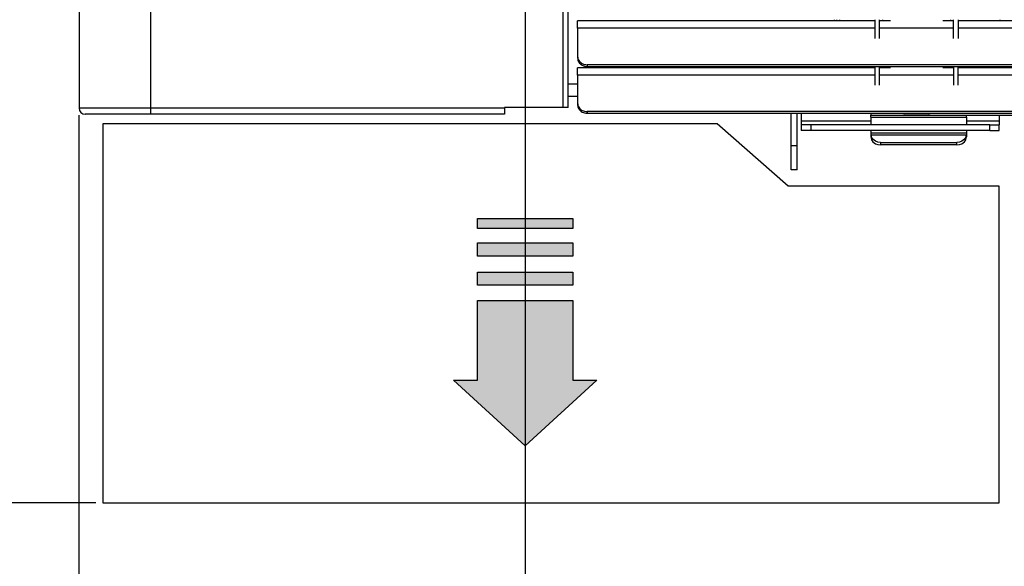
# Model space of a CAD drawing. Header units: inches. Extents: x -626 to 4489, y 2807 to 4201.
# Tile 5 of 52: x -310 to -104, y 3303 to 3417. Entities that reach past the tile are written whole.
import ezdxf

# ---------------------------------------------------------------- set-up
doc = ezdxf.new("R2010")
doc.units = ezdxf.units.IN
doc.layers.add('1', color=7, linetype='Continuous')
doc.styles.add('CONVERTER_11', font='txt.shx', dxfattribs={"width": 0.9})
doc.dimstyles.new('ME10_DIM_62', dxfattribs={"dimtxt": 12, "dimasz": 12, "dimexe": 2, "dimexo": 1.5, "dimgap": 2, "dimtad": 1, "dimdsep": 46, "dimtxsty": 'CONVERTER_11', "dimsah": 1, "dimcen": 0.09, "dimclrd": 2, "dimclre": 2, "dimclrt": 2, "dimadec": 0, "dimazin": 0, "dimtfac": 1, "dimtdec": 4, "dimtofl": 0, "dimtmove": 0, "dimatfit": 0, "dimfxl": 1, "dimtolj": 1, "dimtzin": 0, "dimarcsym": 0})
doc.dimstyles.new('ME10_DIM_63', dxfattribs={"dimtxt": 12, "dimasz": 12, "dimexe": 2, "dimexo": 1.5, "dimgap": 2, "dimtad": 1, "dimdsep": 46, "dimtxsty": 'CONVERTER_11', "dimsah": 1, "dimcen": 0.09, "dimclrd": 2, "dimclre": 2, "dimclrt": 2, "dimadec": 0, "dimazin": 0, "dimtfac": 1, "dimtdec": 4, "dimtofl": 0, "dimtmove": 0, "dimatfit": 0, "dimfxl": 1, "dimtolj": 1, "dimtzin": 0, "dimarcsym": 0})
doc.dimstyles.new('ME10_DIM_65', dxfattribs={"dimtxt": 12, "dimasz": 12, "dimexe": 2, "dimexo": 1.5, "dimgap": 2, "dimtad": 1, "dimdsep": 46, "dimtxsty": 'CONVERTER_11', "dimsah": 1, "dimcen": 0.09, "dimclrd": 2, "dimclre": 2, "dimclrt": 2, "dimadec": 0, "dimazin": 0, "dimtfac": 1, "dimtdec": 4, "dimtofl": 0, "dimtmove": 0, "dimatfit": 0, "dimfxl": 1, "dimtolj": 1, "dimtzin": 0, "dimarcsym": 0})
doc.dimstyles.new('ME10_DIM_66', dxfattribs={"dimtxt": 12, "dimasz": 12, "dimexe": 2, "dimexo": 1.5, "dimgap": 2, "dimtad": 1, "dimdsep": 46, "dimtxsty": 'CONVERTER_11', "dimsah": 1, "dimcen": 0.09, "dimclrd": 2, "dimclre": 2, "dimclrt": 2, "dimadec": 0, "dimazin": 0, "dimtfac": 1, "dimtdec": 4, "dimtofl": 0, "dimtmove": 0, "dimatfit": 0, "dimfxl": 1, "dimtolj": 1, "dimtzin": 0, "dimarcsym": 0})
doc.dimstyles.new('ME10_DIM_67', dxfattribs={"dimtxt": 12, "dimasz": 12, "dimexe": 2, "dimexo": 1.5, "dimgap": 2, "dimtad": 1, "dimdsep": 46, "dimtxsty": 'CONVERTER_11', "dimsah": 1, "dimcen": 0.09, "dimclrd": 2, "dimclre": 2, "dimclrt": 2, "dimadec": 0, "dimazin": 0, "dimtfac": 1, "dimtdec": 4, "dimtofl": 0, "dimtmove": 0, "dimatfit": 0, "dimfxl": 1, "dimtolj": 1, "dimtzin": 0, "dimarcsym": 0})
doc.dimstyles.new('ME10_DIM_68', dxfattribs={"dimtxt": 12, "dimasz": 12, "dimexe": 2, "dimexo": 1.5, "dimgap": 2, "dimtad": 1, "dimdsep": 46, "dimtxsty": 'CONVERTER_11', "dimsah": 1, "dimcen": 0.09, "dimclrd": 2, "dimclre": 2, "dimclrt": 2, "dimadec": 0, "dimazin": 0, "dimtfac": 1, "dimtdec": 4, "dimtofl": 0, "dimtmove": 0, "dimatfit": 0, "dimfxl": 1, "dimtolj": 1, "dimtzin": 0, "dimarcsym": 0})

# ---------------------------------------------------------------- blocks, each defined once
blk = doc.blocks.new('*D129')
at = {"layer": '1', "color": 3, "lineweight": -2, "transparency": 16777216}
for p, q in [((-204.4, 3492.73), (-204.4, 3239.29)), ((-297.93, 3397.17), (-297.93, 3239.29)), ((-285.93, 3241.29), (-270.26, 3241.29)), ((-216.4, 3241.29), (-232.06, 3241.29))]:
    blk.add_line(p, q, dxfattribs=at)
at = {"layer": '1', "color": 3, "transparency": 16777216}
for points in [[(-285.93, 3243.29), (-285.93, 3239.29), (-297.93, 3241.29)], [(-216.4, 3243.29), (-216.4, 3239.29), (-204.4, 3241.29)]]:
    blk.add_solid(points, dxfattribs=at)
at = {"layer": 'Defpoints', "color": 0, "transparency": 16777216}
for p in [(-204.4, 3494.23), (-297.93, 3398.67), (-204.4, 3241.29)]:
    blk.add_point(p, dxfattribs=at)
at = {"layer": '1', "color": 3, "transparency": 16777216, "insert": (-251.16, 3241.29), "char_height": 12, "attachment_point": 5, "rotation": 0.0001, "style": 'CONVERTER_11'}
blk.add_mtext('\\A1;93,5', dxfattribs=at)
blk = doc.blocks.new('*D130')
at = {"layer": '1', "color": 3, "lineweight": -2, "transparency": 16777216}
for p, q in [((-211.29, 3499.46), (-376.34, 3499.46)), ((-374.34, 3487.46), (-374.34, 3430.42)), ((-374.34, 3327.97), (-374.34, 3385.02)), ((-294.43, 3315.97), (-376.34, 3315.97))]:
    blk.add_line(p, q, dxfattribs=at)
at = {"layer": '1', "color": 3, "transparency": 16777216}
for points in [[(-376.34, 3487.46), (-372.34, 3487.46), (-374.34, 3499.46)], [(-376.34, 3327.97), (-372.34, 3327.97), (-374.34, 3315.97)]]:
    blk.add_solid(points, dxfattribs=at)
at = {"layer": 'Defpoints', "color": 0, "transparency": 16777216}
for p in [(-374.34, 3499.46), (-209.79, 3499.46), (-292.93, 3315.97)]:
    blk.add_point(p, dxfattribs=at)
at = {"layer": '1', "color": 3, "transparency": 16777216, "insert": (-374.34, 3407.72), "char_height": 12, "attachment_point": 5, "rotation": 90, "style": 'CONVERTER_11'}
blk.add_mtext('\\A1;182,5', dxfattribs=at)
blk = doc.blocks.new('*D132')
at = {"layer": '1', "color": 3, "lineweight": -2, "transparency": 16777216}
for p, q in [((-423.39, 3958.25), (-620.51, 3958.25)), ((-618.51, 3946.25), (-618.51, 3653.51)), ((-618.51, 3327.97), (-618.51, 3620.71)), ((-294.43, 3315.97), (-620.51, 3315.97))]:
    blk.add_line(p, q, dxfattribs=at)
at = {"layer": '1', "color": 3, "transparency": 16777216}
for points in [[(-620.51, 3946.25), (-616.51, 3946.25), (-618.51, 3958.25)], [(-620.51, 3327.97), (-616.51, 3327.97), (-618.51, 3315.97)]]:
    blk.add_solid(points, dxfattribs=at)
at = {"layer": 'Defpoints', "color": 0, "transparency": 16777216}
for p in [(-618.51, 3958.25), (-421.89, 3958.25), (-292.93, 3315.97)]:
    blk.add_point(p, dxfattribs=at)
at = {"layer": '1', "color": 3, "transparency": 16777216, "insert": (-618.51, 3637.11), "char_height": 12, "attachment_point": 5, "rotation": 90, "style": 'CONVERTER_11'}
blk.add_mtext('\\A1;642', dxfattribs=at)
blk = doc.blocks.new('*D133')
at = {"layer": '1', "color": 3, "lineweight": -2, "transparency": 16777216}
for p, q in [((-423.28, 3914.9), (-560.46, 3914.9)), ((-558.46, 3902.9), (-558.46, 3631.83)), ((-558.46, 3327.97), (-558.46, 3599.03)), ((-294.43, 3315.97), (-560.46, 3315.97))]:
    blk.add_line(p, q, dxfattribs=at)
at = {"layer": '1', "color": 3, "transparency": 16777216}
for points in [[(-560.46, 3902.9), (-556.46, 3902.9), (-558.46, 3914.9)], [(-560.46, 3327.97), (-556.46, 3327.97), (-558.46, 3315.97)]]:
    blk.add_solid(points, dxfattribs=at)
at = {"layer": 'Defpoints', "color": 0, "transparency": 16777216}
for p in [(-558.46, 3914.9), (-421.78, 3914.9), (-292.93, 3315.97)]:
    blk.add_point(p, dxfattribs=at)
at = {"layer": '1', "color": 3, "transparency": 16777216, "insert": (-558.46, 3615.43), "char_height": 12, "attachment_point": 5, "rotation": 90, "style": 'CONVERTER_11'}
blk.add_mtext('\\A1;599', dxfattribs=at)
blk = doc.blocks.new('*D134')
at = {"layer": '1', "color": 3, "lineweight": -2, "transparency": 16777216}
for p, q in [((-423.03, 3868.55), (-505.7, 3868.55)), ((-503.7, 3856.55), (-503.7, 3608.66)), ((-503.7, 3327.97), (-503.7, 3575.86)), ((-294.43, 3315.97), (-505.7, 3315.97))]:
    blk.add_line(p, q, dxfattribs=at)
at = {"layer": '1', "color": 3, "transparency": 16777216}
for points in [[(-505.7, 3856.55), (-501.7, 3856.55), (-503.7, 3868.55)], [(-505.7, 3327.97), (-501.7, 3327.97), (-503.7, 3315.97)]]:
    blk.add_solid(points, dxfattribs=at)
at = {"layer": 'Defpoints', "color": 0, "transparency": 16777216}
for p in [(-421.53, 3868.55), (-503.7, 3315.97), (-292.93, 3315.97)]:
    blk.add_point(p, dxfattribs=at)
at = {"layer": '1', "color": 3, "transparency": 16777216, "insert": (-503.7, 3592.26), "char_height": 12, "attachment_point": 5, "rotation": 90, "style": 'CONVERTER_11'}
blk.add_mtext('\\A1;552', dxfattribs=at)
blk = doc.blocks.new('*D135')
at = {"layer": '1', "color": 3, "lineweight": -2, "transparency": 16777216}
for p, q in [((-423.07, 3627.76), (-445.03, 3627.76)), ((-443.03, 3615.76), (-443.03, 3486.47)), ((-443.03, 3327.97), (-443.03, 3457.27)), ((-294.43, 3315.97), (-445.03, 3315.97))]:
    blk.add_line(p, q, dxfattribs=at)
at = {"layer": '1', "color": 3, "transparency": 16777216}
for points in [[(-445.03, 3615.76), (-441.03, 3615.76), (-443.03, 3627.76)], [(-445.03, 3327.97), (-441.03, 3327.97), (-443.03, 3315.97)]]:
    blk.add_solid(points, dxfattribs=at)
at = {"layer": 'Defpoints', "color": 0, "transparency": 16777216}
for p in [(-421.57, 3627.76), (-443.03, 3315.97), (-292.93, 3315.97)]:
    blk.add_point(p, dxfattribs=at)
at = {"layer": '1', "color": 3, "transparency": 16777216, "insert": (-443.03, 3471.87), "char_height": 12, "attachment_point": 5, "rotation": 90, "style": 'CONVERTER_11'}
blk.add_mtext('\\A1;312', dxfattribs=at)

msp = doc.modelspace()

# ---------------------------------------------------------------- hatches: boundary and pattern name
at = {"layer": '1', "linetype": 'Continuous'}
for points in [[(-194.396, 3375.522), (-194.396, 3373.439), (-214.396, 3373.439), (-214.396, 3375.522)], [(-194.396, 3370.462), (-194.396, 3367.664), (-214.396, 3367.664), (-214.396, 3370.462)], [(-194.396, 3364.327), (-194.396, 3361.559), (-214.396, 3361.559), (-214.396, 3364.327)], [(-194.396, 3358.37), (-194.396, 3341.628), (-189.396, 3341.628), (-204.396, 3327.875), (-219.396, 3341.628), (-214.396, 3341.628), (-214.396, 3358.37)]]:
    msp.add_hatch(color=2, dxfattribs=at).paths.add_polyline_path(points)

# ---------------------------------------------------------------- linework, layer by layer
at = {"color": 7, "linetype": 'Continuous'}
for p, q in [((-297.927, 3460.02), (-297.927, 3398.672)), ((-195.427, 3398.772), (-195.427, 3431.96)), ((-193.427, 3415.398), (-193.427, 3416.947)), ((-131.127, 3416.947), (-193.427, 3416.947)), ((-138.427, 3416.947), (-138.427, 3417.202)), ((-131.127, 3417.202), (-131.127, 3413.289)), ((-130.127, 3413.289), (-130.127, 3417.202)), ((-127.827, 3416.947), (-130.127, 3416.947)), ((-129.527, 3417.202), (-129.527, 3416.947)), ((-114.627, 3416.947), (-116.827, 3416.947)), ((-115.227, 3417.202), (-115.227, 3416.947)), ((-114.627, 3413.289), (-114.627, 3417.202)), ((-113.627, 3417.202), (-113.627, 3413.289)), ((54.323, 3416.947), (-113.627, 3416.947)), ((-193.427, 3415.398), (-193.427, 3409.549)), ((-193.427, 3409.549), (-193.427, 3409.191)), ((690.573, 3407.759), (-191.427, 3407.759)), ((-193.427, 3405.598), (-193.427, 3407.147)), ((-131.127, 3407.147), (-193.427, 3407.147)), ((-193.427, 3405.598), (-193.427, 3399.749)), ((-191.427, 3407.402), (690.573, 3407.402)), ((-140.277, 3407.147), (-140.277, 3407.172)), ((-140.277, 3407.172), (-139.597, 3407.172)), ((-139.097, 3407.172), (-139.597, 3407.172)), ((-139.097, 3407.172), (-137.311, 3407.172)), ((-137.311, 3407.172), (-136.061, 3407.172)), ((-136.577, 3407.402), (-135.427, 3407.172)), ((-135.427, 3407.172), (-136.061, 3407.172)), ((-135.427, 3407.172), (-131.927, 3407.172)), ((-131.927, 3407.402), (-131.927, 3407.147)), ((-131.127, 3407.402), (-131.127, 3403.489)), ((-130.127, 3403.489), (-130.127, 3407.402)), ((-127.827, 3407.147), (-130.127, 3407.147)), ((-129.527, 3407.402), (-129.527, 3407.147)), ((-114.627, 3407.147), (-116.827, 3407.147)), ((-115.227, 3407.402), (-115.227, 3407.147)), ((-115.227, 3407.147), (-115.227, 3407.402)), ((-115.227, 3407.172), (-114.627, 3407.172)), ((-114.627, 3407.402), (-114.627, 3403.489)), ((-113.627, 3403.489), (-113.627, 3407.402)), ((-113.627, 3407.172), (-104.927, 3407.172)), ((54.323, 3407.147), (-113.627, 3407.147)), ((-105.227, 3407.147), (-105.227, 3407.172)), ((-104.927, 3407.172), (-102.927, 3407.172)), ((-104.127, 3407.172), (-104.127, 3407.147)), ((-195.427, 3401.172), (-193.427, 3401.172)), ((-195.427, 3401.172), (-193.427, 3401.172)), ((-193.427, 3399.749), (-193.427, 3399.391)), ((-282.927, 3397.372), (-296.627, 3397.372)), ((-208.727, 3397.372), (-282.927, 3397.372)), ((-196.477, 3398.772), (-208.727, 3398.772)), ((-208.727, 3398.672), (-208.727, 3398.772)), ((-208.727, 3398.672), (-208.727, 3397.372)), ((-195.427, 3398.772), (-196.477, 3398.772)), ((690.573, 3397.959), (-191.427, 3397.959)), ((-191.427, 3397.602), (690.573, 3397.602)), ((-148.627, 3390.772), (-148.627, 3397.602)), ((-147.427, 3390.772), (-147.427, 3397.602)), ((-146.527, 3397.602), (-146.527, 3395.972)), ((-131.927, 3397.601), (-131.927, 3397.162)), ((-131.927, 3397.162), (631.573, 3397.162)), ((-131.927, 3396.783), (-131.927, 3397.162)), ((-125.479, 3397.602), (-124.827, 3397.472)), ((-119.827, 3397.472), (-124.827, 3397.472)), ((-119.827, 3397.472), (-119.174, 3397.602)), ((-111.927, 3396.783), (-111.927, 3397.162)), ((-105.027, 3397.162), (-105.027, 3395.972)), ((-146.527, 3395.972), (-146.527, 3395.172)), ((-144.527, 3395.172), (-146.527, 3395.172)), ((-146.527, 3395.172), (-146.527, 3393.972)), ((-107.027, 3395.172), (-144.527, 3395.172)), ((-131.927, 3396.783), (-131.927, 3395.172)), ((-111.927, 3396.783), (-111.927, 3395.172)), ((-107.027, 3395.172), (-105.027, 3395.172)), ((-105.027, 3395.972), (-105.027, 3395.172)), ((-105.027, 3393.972), (-105.027, 3395.172)), ((-144.527, 3393.972), (-146.527, 3393.972)), ((-107.027, 3393.972), (-144.527, 3393.972)), ((-131.927, 3393.972), (-131.927, 3393.394)), ((-131.927, 3393.394), (-131.927, 3393.216)), ((-131.927, 3393.216), (-131.927, 3392.685)), ((-131.927, 3393.216), (-131.916, 3393.015)), ((-131.786, 3392.56), (-131.916, 3393.015)), ((-111.938, 3393.015), (-112.068, 3392.56)), ((-111.927, 3393.216), (-111.938, 3393.015)), ((-111.927, 3393.972), (-111.927, 3393.394)), ((-111.927, 3393.394), (-111.927, 3393.216)), ((-111.927, 3393.216), (-111.927, 3392.685)), ((-107.027, 3393.972), (-105.027, 3393.972)), ((-131.927, 3392.685), (-131.916, 3392.5)), ((-131.916, 3392.5), (-131.785, 3392.043)), ((-131.515, 3392.151), (-131.786, 3392.56)), ((-131.785, 3392.043), (-131.514, 3391.635)), ((-130.973, 3391.732), (-131.515, 3392.151)), ((-131.514, 3391.635), (-130.972, 3391.216)), ((-130.471, 3391.543), (-130.973, 3391.732)), ((-130.972, 3391.216), (-130.469, 3391.028)), ((-129.927, 3391.478), (-130.471, 3391.543)), ((-130.469, 3391.028), (-129.927, 3390.963)), ((-129.927, 3391.478), (-113.927, 3391.478)), ((-113.927, 3390.963), (-129.927, 3390.963)), ((-113.383, 3391.543), (-113.927, 3391.478)), ((-113.927, 3390.963), (-113.385, 3391.028)), ((-113.385, 3391.028), (-112.882, 3391.216)), ((-112.881, 3391.732), (-113.383, 3391.543)), ((-112.882, 3391.216), (-112.34, 3391.635)), ((-112.339, 3392.151), (-112.881, 3391.732)), ((-112.34, 3391.635), (-112.069, 3392.043)), ((-112.068, 3392.56), (-112.339, 3392.151)), ((-112.069, 3392.043), (-111.938, 3392.5)), ((-111.927, 3392.685), (-111.938, 3392.5)), ((-148.627, 3385.772), (-148.627, 3390.772)), ((-147.427, 3385.772), (-147.427, 3390.772)), ((-147.427, 3385.772), (-148.627, 3385.772))]:
    msp.add_line(p, q, dxfattribs=at)
at = {"color": 9, "linetype": 'Continuous'}
for p, q in [((-282.927, 3452.762), (-282.927, 3398.672)), ((-196.477, 3398.772), (-196.477, 3431.585)), ((-139.597, 3416.947), (-139.597, 3417.202)), ((-139.097, 3416.947), (-139.097, 3417.202)), ((-104.927, 3417.202), (-104.927, 3416.947)), ((-131.127, 3415.398), (-193.427, 3415.398)), ((-114.627, 3415.398), (-130.127, 3415.398)), ((54.323, 3415.398), (-113.627, 3415.398)), ((-191.427, 3407.759), (-191.427, 3407.402)), ((-131.127, 3405.598), (-193.427, 3405.598)), ((-139.597, 3407.172), (-139.597, 3407.402)), ((-139.097, 3407.172), (-139.097, 3407.402)), ((-137.311, 3407.172), (-137.311, 3407.402)), ((-136.061, 3407.172), (-136.061, 3407.298)), ((-114.627, 3405.598), (-130.127, 3405.598)), ((54.323, 3405.598), (-113.627, 3405.598)), ((-104.927, 3407.402), (-104.927, 3407.172)), ((-104.927, 3407.172), (-104.927, 3407.147)), ((-193.427, 3403.672), (-195.427, 3403.672)), ((-282.927, 3398.672), (-297.927, 3398.672)), ((-282.927, 3398.672), (-282.927, 3397.372)), ((-208.727, 3398.672), (-282.927, 3398.672)), ((-191.427, 3397.959), (-191.427, 3397.602)), ((-131.927, 3395.972), (-146.527, 3395.972)), ((-144.527, 3395.172), (-144.527, 3393.972)), ((-131.927, 3396.783), (-111.927, 3396.783)), ((-105.027, 3395.972), (-111.927, 3395.972)), ((-107.027, 3393.972), (-107.027, 3395.172)), ((-111.927, 3393.394), (-131.927, 3393.394)), ((-131.916, 3393.015), (-131.916, 3392.5)), ((-111.938, 3393.015), (-131.916, 3393.015)), ((-111.938, 3392.5), (-111.938, 3393.015)), ((-129.927, 3391.478), (-129.927, 3390.963)), ((-113.927, 3390.963), (-113.927, 3391.478)), ((-147.427, 3390.772), (-148.627, 3390.772))]:
    msp.add_line(p, q, dxfattribs=at)
at = {"color": 7, "linetype": 'Continuous'}
msp.add_arc((-296.627, 3398.672), 1.3, 180.00046, 269.99954, dxfattribs=at)
for points in [[(-193.427, 3409.549), (-193.359, 3409.085), (-193.159, 3408.654), (-192.841, 3408.283), (-192.427, 3407.999), (-191.944, 3407.82), (-191.427, 3407.759)], [(-193.427, 3409.191), (-193.359, 3408.728), (-193.159, 3408.296), (-192.841, 3407.926), (-192.427, 3407.642), (-191.944, 3407.463), (-191.427, 3407.402)], [(-193.427, 3399.749), (-193.359, 3399.285), (-193.159, 3398.854), (-192.841, 3398.483), (-192.427, 3398.199), (-191.944, 3398.02), (-191.427, 3397.959)], [(-193.427, 3399.391), (-193.359, 3398.928), (-193.159, 3398.496), (-192.841, 3398.126), (-192.427, 3397.842), (-191.944, 3397.663), (-191.427, 3397.602)]]:
    msp.add_spline(points, degree=3, dxfattribs=at)
at = {"layer": '1', "color": 7, "linetype": 'Continuous'}
for p, q in [((-292.927, 3395.372), (-292.927, 3315.967)), ((-164.157, 3395.372), (-292.927, 3395.372)), ((-149.305, 3382.333), (-164.157, 3395.372)), ((-105.027, 3382.333), (-149.305, 3382.333)), ((-105.027, 3315.967), (-105.027, 3382.333)), ((-292.927, 3315.967), (-105.027, 3315.967))]:
    msp.add_line(p, q, dxfattribs=at)
at = {"layer": '1', "color": 2, "linetype": 'Continuous'}
for p, q in [((-214.396, 3373.439), (-214.396, 3375.522)), ((-214.396, 3375.522), (-194.396, 3375.522)), ((-194.396, 3375.522), (-194.396, 3373.439)), ((-194.396, 3373.439), (-214.396, 3373.439)), ((-214.396, 3367.664), (-214.396, 3370.462)), ((-214.396, 3370.462), (-194.396, 3370.462)), ((-194.396, 3370.462), (-194.396, 3367.664)), ((-194.396, 3367.664), (-214.396, 3367.664)), ((-214.396, 3361.559), (-214.396, 3364.327)), ((-214.396, 3364.327), (-194.396, 3364.327)), ((-194.396, 3364.327), (-194.396, 3361.559)), ((-194.396, 3361.559), (-214.396, 3361.559)), ((-214.396, 3341.628), (-214.396, 3358.37)), ((-214.396, 3358.37), (-194.396, 3358.37)), ((-194.396, 3358.37), (-194.396, 3341.628)), ((-219.396, 3341.628), (-214.396, 3341.628)), ((-204.396, 3327.875), (-219.396, 3341.628)), ((-189.396, 3341.628), (-204.396, 3327.875)), ((-194.396, 3341.628), (-189.396, 3341.628))]:
    msp.add_line(p, q, dxfattribs=at)

# ---------------------------------------------------------------- dimensions: what is measured, and where the dimension line sits
at = {"layer": '1', "color": 3}
for base, p1, p2, text, dimstyle, picture, middle in [((-618.514, 3958.248), (-292.927, 3315.967), (-421.888, 3958.248), '642', 'ME10_DIM_65', '*D132', (-618.514, 3637.107)), ((-558.459, 3914.898), (-292.927, 3315.967), (-421.778, 3914.898), '599', 'ME10_DIM_66', '*D133', (-558.459, 3615.432)), ((-503.703, 3315.967), (-421.526, 3868.55), (-292.927, 3315.967), '552', 'ME10_DIM_67', '*D134', (-503.703, 3592.258)), ((-443.027, 3315.967), (-421.571, 3627.764), (-292.927, 3315.967), '312', 'ME10_DIM_68', '*D135', (-443.027, 3471.866)), ((-374.344, 3499.465), (-292.927, 3315.967), (-209.793, 3499.465), '182,5', 'ME10_DIM_63', '*D130', (-374.344, 3407.716))]:
    dim = msp.add_linear_dim(base=base, p1=p1, p2=p2, angle=90, text=text, dimstyle=dimstyle, override={"dimclrd": 3, "dimclre": 3, "dimclrt": 3}, dxfattribs=at)
    dim.commit()
    dim.dimension.update_dxf_attribs({"geometry": picture, "text_midpoint": middle, "text_rotation": 90})
dim = msp.add_linear_dim(base=(-204.396, 3241.289), p1=(-297.927, 3398.672), p2=(-204.396, 3494.235), text='93,5', dimstyle='ME10_DIM_62', override={"dimclrd": 3, "dimclre": 3, "dimclrt": 3}, dxfattribs=at)
dim.commit()
dim.dimension.update_dxf_attribs({"geometry": '*D129', "text_midpoint": (-251.162, 3241.289), "text_rotation": 0.00014})

doc.saveas('drawing.dxf')
